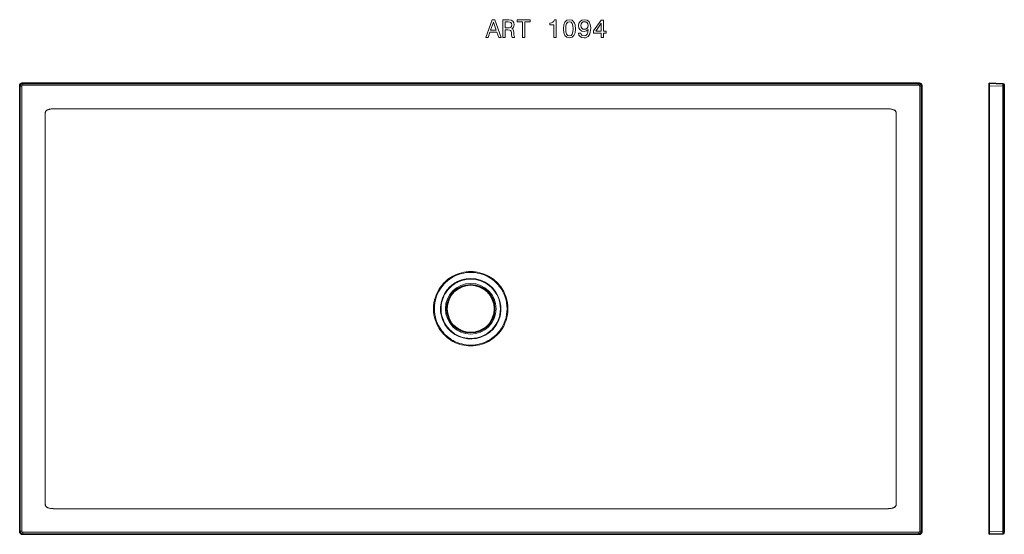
# Model space of a CAD drawing. Extents: x 14 to 407, y 52 to 257.
import ezdxf

# ---------------------------------------------------------------- set-up
doc = ezdxf.new("R2010")
doc.units = 0

msp = doc.modelspace()

# ---------------------------------------------------------------- linework, layer by layer
at = {"color": 7, "lineweight": 13, "ltscale": 0.006816}
for p, q in [((13.56, 230.6), (13.76, 230.41)), ((14.56, 231.6), (14.76, 231.41)), ((372.57, 231.6), (372.37, 231.41)), ((373.56, 230.6), (373.37, 230.41)), ((13.56, 52.6), (13.76, 52.8)), ((14.76, 51.8), (14.56, 51.6))]:
    msp.add_line(p, q, dxfattribs=at)
at = {"color": 7, "lineweight": 35}
for p, q in [((13.56, 230.6), (13.56, 141.6)), ((14.56, 231.6), (193.56, 231.6)), ((372.57, 231.6), (193.56, 231.6)), ((373.56, 230.6), (373.56, 141.6)), ((400.41, 230.6), (400.41, 141.6)), ((406.51, 52.8), (406.51, 230.41)), ((13.56, 52.6), (13.56, 141.6)), ((373.56, 52.6), (373.56, 141.6)), ((400.41, 52.6), (400.41, 141.6)), ((14.56, 51.6), (193.56, 51.6)), ((372.57, 51.6), (193.56, 51.6))]:
    msp.add_line(p, q, dxfattribs=at)
at = {"color": 7, "lineweight": 13, "ltscale": 0.014991}
for p, q in [((14.36, 230.41), (13.76, 230.41)), ((14.76, 230.81), (14.76, 231.41)), ((372.37, 231.41), (372.37, 230.81)), ((14.36, 52.8), (13.76, 52.8)), ((14.76, 52.4), (14.76, 51.8)), ((372.37, 51.8), (372.37, 52.4))]:
    msp.add_line(p, q, dxfattribs=at)
at = {"color": 7, "lineweight": 13}
for p, q in [((13.76, 141.6), (13.76, 230.41)), ((14.36, 52.8), (14.36, 230.41)), ((14.76, 231.41), (193.56, 231.41)), ((14.76, 230.81), (372.37, 230.81)), ((372.37, 231.41), (193.56, 231.41)), ((372.77, 230.41), (372.77, 52.8)), ((373.37, 230.41), (373.37, 141.6)), ((405.93, 141.6), (405.93, 230.41)), ((27.59, 221.4), (135.28, 221.41)), ((27.59, 221.38), (135.28, 221.38)), ((135.28, 221.41), (193.56, 221.41)), ((135.28, 221.38), (193.56, 221.38)), ((251.85, 221.41), (193.56, 221.41)), ((251.85, 221.38), (193.56, 221.38)), ((359.54, 221.4), (251.85, 221.41)), ((359.54, 221.38), (251.85, 221.38)), ((23.77, 141.6), (23.77, 219.69)), ((23.78, 141.6), (23.78, 219.69)), ((363.35, 141.6), (363.35, 219.69)), ((363.36, 141.6), (363.36, 219.69)), ((406.51, 141.6), (406.51, 219.69)), ((13.76, 52.8), (13.76, 141.6)), ((23.77, 141.6), (23.77, 63.52)), ((23.78, 141.6), (23.78, 63.52)), ((363.35, 141.6), (363.35, 63.52)), ((363.36, 141.6), (363.36, 63.52)), ((373.37, 141.6), (373.37, 52.8)), ((405.93, 52.8), (405.93, 141.6)), ((406.51, 141.6), (406.51, 63.52)), ((27.59, 61.83), (135.28, 61.83)), ((27.59, 61.8), (135.28, 61.8)), ((135.28, 61.83), (193.56, 61.83)), ((135.28, 61.8), (193.56, 61.8)), ((251.85, 61.83), (193.56, 61.83)), ((251.85, 61.8), (193.56, 61.8)), ((359.54, 61.83), (251.85, 61.83)), ((359.54, 61.8), (251.85, 61.8)), ((372.37, 52.4), (14.76, 52.4)), ((14.76, 51.8), (193.56, 51.8)), ((372.37, 51.8), (193.56, 51.8))]:
    msp.add_line(p, q, dxfattribs=at)
at = {"color": 7, "lineweight": 13, "ltscale": 0.01499}
for p, q in [((372.77, 230.41), (373.37, 230.41)), ((372.77, 52.8), (373.37, 52.8))]:
    msp.add_line(p, q, dxfattribs=at)
at = {"color": 7, "lineweight": 35, "ltscale": 0.138107}
msp.add_line((400.41, 231.6), (405.93, 231.41), dxfattribs=at)
at = {"color": 7, "lineweight": 35, "ltscale": 0.024985}
for p, q in [((400.41, 231.6), (400.41, 230.6)), ((400.41, 51.6), (400.41, 52.6))]:
    msp.add_line(p, q, dxfattribs=at)
at = {"color": 7, "lineweight": 13, "ltscale": 0.138107}
msp.add_line((400.41, 230.6), (405.93, 230.41), dxfattribs=at)
at = {"color": 7, "lineweight": 13, "ltscale": 0.014477}
for p, q in [((406.51, 230.41), (405.93, 230.41)), ((406.51, 52.8), (405.93, 52.8))]:
    msp.add_line(p, q, dxfattribs=at)
at = {"color": 7, "lineweight": 35, "ltscale": 0.009994}
for p, q in [((406.51, 230.81), (406.51, 230.41)), ((406.51, 52.4), (406.51, 52.8))]:
    msp.add_line(p, q, dxfattribs=at)
at = {"color": 7, "lineweight": 13, "ltscale": 0.00069703}
for p, q in [((186.42, 154.62), (186.45, 154.63)), ((200.71, 154.62), (200.68, 154.63)), ((186.42, 128.59), (186.45, 128.58)), ((200.71, 128.59), (200.68, 128.58))]:
    msp.add_line(p, q, dxfattribs=at)
at = {"color": 7, "lineweight": 13, "ltscale": 0.000681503}
for p, q in [((186.58, 154.33), (186.61, 154.34)), ((186.58, 128.88), (186.61, 128.86))]:
    msp.add_line(p, q, dxfattribs=at)
at = {"color": 7, "lineweight": 13, "ltscale": 0.000681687}
for p, q in [((200.55, 154.33), (200.52, 154.34)), ((200.55, 128.88), (200.52, 128.86))]:
    msp.add_line(p, q, dxfattribs=at)
at = {"color": 7, "lineweight": 13, "ltscale": 0.001292}
for p, q in [((181.76, 150.61), (181.73, 150.57)), ((205.37, 150.61), (205.4, 150.57)), ((181.76, 132.59), (181.73, 132.64)), ((205.37, 132.59), (205.4, 132.64))]:
    msp.add_line(p, q, dxfattribs=at)
at = {"color": 7, "lineweight": 13, "ltscale": 0.001269}
for p, q in [((182.03, 150.41), (182, 150.37)), ((205.1, 150.41), (205.13, 150.37)), ((182.03, 132.8), (182, 132.84)), ((205.1, 132.8), (205.13, 132.84))]:
    msp.add_line(p, q, dxfattribs=at)
at = {"color": 7, "lineweight": 13, "ltscale": 0.006817}
for p, q in [((372.57, 51.6), (372.37, 51.8)), ((373.56, 52.6), (373.37, 52.8))]:
    msp.add_line(p, q, dxfattribs=at)
at = {"color": 7, "lineweight": 13, "ltscale": 0.138108}
msp.add_line((400.41, 52.6), (405.93, 52.8), dxfattribs=at)
at = {"color": 7, "lineweight": 35, "ltscale": 0.138108}
msp.add_line((405.93, 51.8), (400.41, 51.6), dxfattribs=at)
at = {"color": 7, "lineweight": 13}
for points in [[(199.53, 249.89), (200.46, 249.89), (201.2, 251.95), (203.99, 251.95), (204.73, 249.89), (205.68, 249.89), (203.12, 256.9), (202.09, 256.9)], [(201.52, 252.81), (202.6, 255.89), (203.68, 252.81)], [(206.42, 249.89), (207.36, 249.89), (207.36, 252.85), (208.32, 252.85), (209.03, 252.82), (209.47, 252.67), (209.71, 252.34), (209.81, 251.75), (209.86, 250.84), (209.92, 250.24), (210.04, 249.89), (211.1, 249.89), (211.1, 250.08), (210.87, 250.36), (210.79, 250.89), (210.72, 252.02), (210.55, 252.86), (210.32, 253.12), (209.95, 253.31), (210.36, 253.56), (210.64, 253.91), (210.82, 254.36), (210.88, 254.89), (210.74, 255.74), (210.34, 256.38), (209.67, 256.76), (208.76, 256.89), (206.42, 256.89)], [(208.5, 256.03), (209.12, 255.97), (209.55, 255.78), (209.82, 255.43), (209.91, 254.87), (209.81, 254.29), (209.54, 253.94), (209.08, 253.75), (208.44, 253.7), (207.36, 253.7), (207.36, 256.03)], [(214.28, 249.89), (215.21, 249.89), (215.21, 256.04), (217.33, 256.04), (217.33, 256.89), (212.15, 256.89), (212.15, 256.04), (214.28, 256.04)], [(226.71, 249.89), (227.63, 249.89), (227.63, 256.94), (226.94, 256.94), (226.76, 256.33), (226.39, 255.91), (225.84, 255.67), (225.07, 255.59), (225.07, 254.87), (226.71, 254.87)], [(230.53, 253.31), (230.68, 251.73), (231.16, 250.6), (231.91, 249.91), (232.96, 249.69), (234, 249.91), (234.76, 250.6), (235.22, 251.73), (235.38, 253.31), (235.22, 254.88), (235.03, 255.51), (234.76, 256.02), (234, 256.71), (232.96, 256.94), (231.91, 256.71), (231.16, 256.01), (230.68, 254.88)], [(231.5, 253.31), (231.58, 254.53), (231.83, 255.41), (232.29, 255.92), (232.96, 256.1), (233.63, 255.92), (234.08, 255.41), (234.33, 254.53), (234.41, 253.31), (234.33, 252.08), (234.08, 251.2), (233.63, 250.69), (232.96, 250.52), (232.29, 250.69), (231.83, 251.2), (231.58, 252.08)], [(236.61, 251.63), (236.76, 250.83), (237.2, 250.21), (237.88, 249.83), (238.79, 249.69), (239.39, 249.76), (239.92, 249.94), (240.37, 250.25), (240.76, 250.7), (241.06, 251.25), (241.28, 251.94), (241.41, 252.72), (241.46, 253.63), (241.29, 255.05), (240.8, 256.09), (240.01, 256.72), (238.93, 256.94), (237.94, 256.76), (237.2, 256.28), (236.71, 255.53), (236.55, 254.59), (236.71, 253.62), (237.19, 252.89), (237.89, 252.42), (238.79, 252.27), (239.74, 252.46), (240.46, 253.05), (240.29, 251.93), (239.97, 251.13), (239.48, 250.66), (238.8, 250.51), (238.28, 250.58), (237.89, 250.8), (237.64, 251.15), (237.54, 251.63)], [(237.53, 254.6), (237.63, 255.23), (237.91, 255.72), (238.36, 256.03), (238.93, 256.14), (239.53, 256.03), (239.98, 255.72), (240.26, 255.24), (240.37, 254.61), (240.26, 253.98), (239.98, 253.5), (239.52, 253.21), (238.9, 253.11), (238.35, 253.21), (237.91, 253.5), (237.63, 253.97)], [(245.66, 249.89), (246.57, 249.89), (246.57, 251.63), (247.57, 251.63), (247.57, 252.43), (246.57, 252.43), (246.57, 256.74), (245.65, 256.74), (242.58, 252.51), (242.58, 251.63), (245.66, 251.63)], [(243.43, 252.43), (245.66, 255.57), (245.66, 252.43)]]:
    msp.add_lwpolyline(points, close=True, dxfattribs=at)
for points in [[(405.93, 231.41), (405.93, 231.41), (405.93, 231.41), (405.93, 231.41), (405.93, 231.39), (405.94, 231.27), (405.94, 231.03), (405.93, 230.41)], [(27.59, 221.4), (27.23, 221.4), (26.87, 221.39), (26.57, 221.37), (26.27, 221.34), (25.86, 221.29), (25.46, 221.21), (25.27, 221.16), (25.08, 221.11), (24.8, 221.01), (24.66, 220.95), (24.53, 220.88), (24.37, 220.78), (24.23, 220.67), (24.1, 220.55), (23.99, 220.41), (23.9, 220.26), (23.83, 220.09), (23.79, 219.91), (23.78, 219.8), (23.77, 219.69)], [(27.59, 221.38), (27.22, 221.37), (26.86, 221.36), (26.51, 221.34), (26.16, 221.31), (25.81, 221.26), (25.48, 221.2), (25.18, 221.12), (24.9, 221.03), (24.64, 220.92), (24.52, 220.85), (24.4, 220.78), (24.25, 220.68), (24.13, 220.56), (24.02, 220.43), (23.96, 220.35), (23.91, 220.26), (23.87, 220.17), (23.84, 220.08), (23.82, 219.99), (23.8, 219.89), (23.78, 219.69)], [(359.54, 221.4), (359.9, 221.4), (360.26, 221.39), (360.56, 221.37), (360.86, 221.34), (361.27, 221.29), (361.67, 221.21), (361.86, 221.16), (362.04, 221.11), (362.33, 221.01), (362.47, 220.95), (362.6, 220.88), (362.76, 220.78), (362.9, 220.67), (363.03, 220.55), (363.14, 220.41), (363.23, 220.26), (363.3, 220.09), (363.34, 219.91), (363.35, 219.8), (363.36, 219.69)], [(359.54, 221.38), (359.9, 221.37), (360.27, 221.36), (360.62, 221.34), (360.97, 221.31), (361.31, 221.26), (361.65, 221.2), (361.95, 221.12), (362.23, 221.03), (362.49, 220.92), (362.61, 220.85), (362.73, 220.78), (362.87, 220.68), (363, 220.56), (363.11, 220.43), (363.17, 220.35), (363.22, 220.26), (363.26, 220.17), (363.29, 220.08), (363.31, 219.99), (363.33, 219.89), (363.35, 219.69)], [(27.59, 61.8), (27.23, 61.81), (26.87, 61.82), (26.57, 61.84), (26.27, 61.87), (25.86, 61.92), (25.46, 62), (25.27, 62.04), (25.08, 62.1), (24.8, 62.2), (24.66, 62.26), (24.53, 62.33), (24.37, 62.43), (24.23, 62.53), (24.1, 62.65), (23.99, 62.8), (23.9, 62.95), (23.83, 63.12), (23.79, 63.29), (23.78, 63.4), (23.77, 63.52)], [(27.59, 61.83), (27.22, 61.83), (26.86, 61.85), (26.51, 61.87), (26.16, 61.9), (25.81, 61.95), (25.48, 62.01), (25.18, 62.08), (24.9, 62.18), (24.64, 62.29), (24.52, 62.35), (24.4, 62.43), (24.25, 62.53), (24.13, 62.65), (24.02, 62.78), (23.96, 62.86), (23.91, 62.94), (23.87, 63.03), (23.84, 63.12), (23.82, 63.22), (23.8, 63.32), (23.78, 63.52)], [(359.54, 61.83), (359.9, 61.83), (360.27, 61.85), (360.62, 61.87), (360.97, 61.9), (361.31, 61.95), (361.65, 62.01), (361.95, 62.08), (362.23, 62.18), (362.49, 62.29), (362.61, 62.35), (362.73, 62.43), (362.87, 62.53), (363, 62.65), (363.11, 62.78), (363.17, 62.86), (363.22, 62.94), (363.26, 63.03), (363.29, 63.12), (363.31, 63.22), (363.33, 63.32), (363.35, 63.52)], [(359.54, 61.8), (359.9, 61.81), (360.26, 61.82), (360.56, 61.84), (360.86, 61.87), (361.27, 61.92), (361.67, 62), (361.86, 62.04), (362.04, 62.1), (362.33, 62.2), (362.47, 62.26), (362.6, 62.33), (362.76, 62.43), (362.9, 62.53), (363.03, 62.65), (363.14, 62.8), (363.23, 62.95), (363.3, 63.12), (363.34, 63.29), (363.35, 63.4), (363.36, 63.52)], [(405.93, 51.8), (405.93, 51.8), (405.93, 51.8), (405.93, 51.8), (405.93, 51.81), (405.94, 51.94), (405.94, 52.18), (405.93, 52.8)]]:
    msp.add_lwpolyline(points, dxfattribs=at)
for radius in [11.84, 10.11, 9.67]:
    msp.add_circle((193.56, 141.6), radius, dxfattribs=at)
at = {"color": 7, "lineweight": 35}
msp.add_circle((193.56, 141.6), 9.52, dxfattribs=at)
for centre, radius, start, end in [((14.56, 230.6), 0.999, 89.9842, 180.0158), ((372.57, 230.6), 0.999, 359.9842, 90.0158), ((405.91, 230.81), 0.6, 360, 88), ((193.56, 141.6), 9.5, 90, 180), ((193.56, 141.6), 9.5, 360, 90), ((193.56, 141.6), 9.5, 180, 270), ((193.56, 141.6), 9.5, 270, 0), ((14.56, 52.6), 0.999, 179.9842, 270.0158), ((372.57, 52.6), 0.999, 269.9842, 0.0158), ((405.91, 52.4), 0.6, 272, 0)]:
    msp.add_arc(centre, radius, start, end, dxfattribs=at)
at = {"color": 7, "lineweight": 13}
for centre, radius, start, end in [((14.76, 230.41), 1, 90.045, 179.955), ((14.76, 230.41), 0.4, 89.9884, 180.0112), ((372.37, 230.41), 1, 0.045, 89.955), ((372.37, 230.41), 0.4, 359.9842, 90.0158), ((-1097.64, 220.4), 1504.15, 359.97285, 0.03702), ((193.56, 141.6), 12.06, 90, 298.6479), ((193.56, 141.59), 14.85, 118.7237, 142.6111), ((193.57, 141.61), 14.51, 118.7826, 142.6845), ((193.56, 141.59), 14.86, 89.9991, 118.6162), ((193.56, 141.62), 14.5, 90.0008, 118.6748), ((193.56, 141.59), 14.86, 61.3838, 90.0009), ((193.56, 141.62), 14.5, 61.3252, 89.9991), ((193.56, 141.6), 12.06, 298.6479, 90), ((193.56, 141.61), 14.51, 37.3154, 61.2177), ((193.57, 141.59), 14.85, 37.3889, 61.2763), ((193.57, 141.6), 14.85, 142.855, 217.1446), ((193.56, 141.6), 14.51, 142.8476, 217.1525), ((193.57, 141.6), 14.51, 322.8477, 37.1522), ((193.56, 141.6), 14.85, 322.855, 37.1446), ((193.56, 141.61), 14.85, 217.3889, 241.2763), ((193.57, 141.6), 14.51, 217.3155, 241.2174), ((193.56, 141.6), 14.51, 298.7823, 322.6846), ((193.57, 141.61), 14.85, 298.7237, 322.6111), ((193.56, 141.62), 14.86, 241.3838, 270.0009), ((193.56, 141.59), 14.5, 241.3252, 269.9992), ((193.56, 141.59), 14.5, 270.0009, 298.6748), ((193.56, 141.62), 14.86, 269.9991, 298.6162), ((-1100.33, 62.8), 1506.84, 359.96303, 0.02709), ((14.76, 52.8), 1, 180.045, 269.955), ((14.76, 52.8), 0.4, 179.9888, 270.0116), ((372.37, 52.8), 0.4, 269.9842, 0.0158), ((372.37, 52.8), 1, 270.045, 359.955)]:
    msp.add_arc(centre, radius, start, end, dxfattribs=at)

doc.saveas('drawing.dxf')
